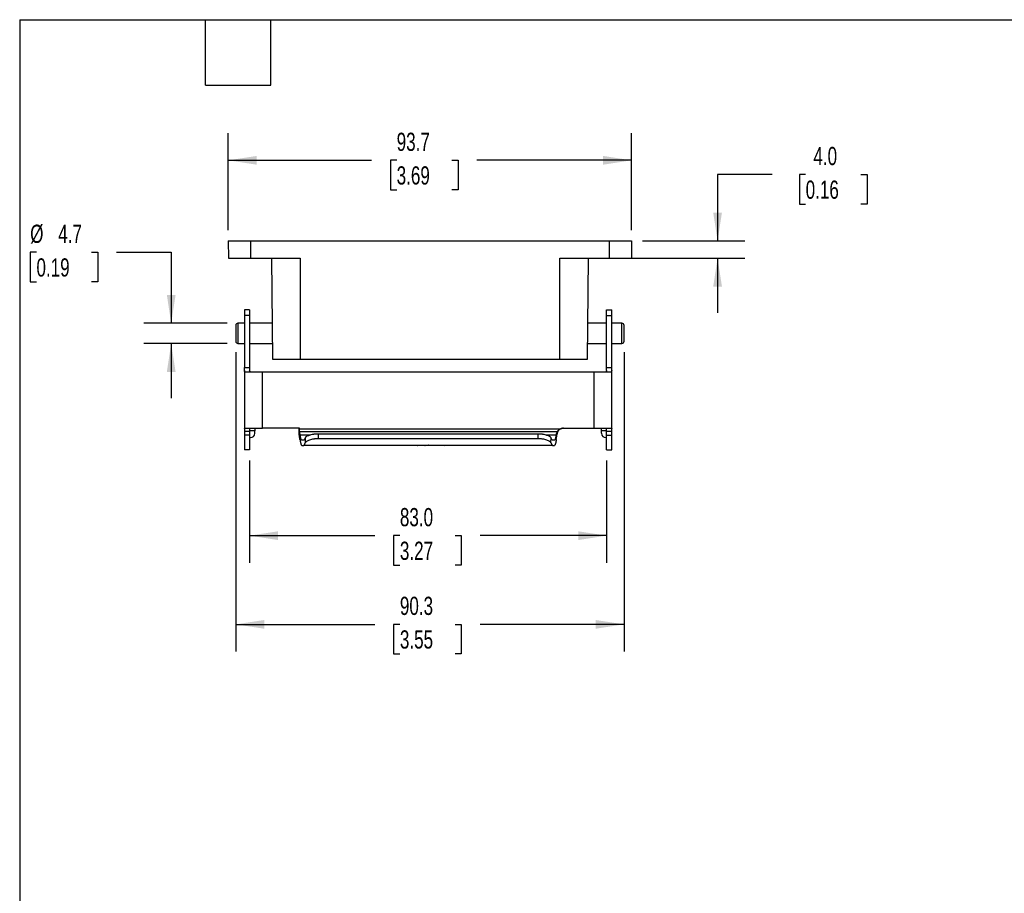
# Model space of a CAD drawing. Header units: millimetres. Extents: x 13 to 546, y 13 to 419.
# Tile 2 of 4: x 13 to 242, y 216 to 419. Entities that reach past the tile are written whole.
import ezdxf

# ---------------------------------------------------------------- set-up
doc = ezdxf.new("R2010")
doc.units = ezdxf.units.MM
doc.header["$LTSCALE"] = 2
doc.linetypes.add('SLD-Solid', pattern=[0])
doc.layers.add('DIMENSIONS', color=140, linetype='SLD-Solid', lineweight=25)
doc.layers.add('TEXT', color=140, linetype='SLD-Solid', lineweight=25)
doc.styles.add('SLDTEXTSTYLE0', font='TXT', dxfattribs={"width": 0.7})
doc.dimstyles.new('SLDDIMSTYLE0', dxfattribs={"dimtxt": 4.316016, "dimasz": 6.604, "dimexe": 0, "dimexo": 0.0625, "dimgap": 1.079004, "dimtad": 0, "dimtih": 1, "dimtoh": 1, "dimrnd": 1e-09, "dimzin": 4, "dimdsep": 46, "dimtxsty": 'SLDTEXTSTYLE0', "dimsah": 1, "dimcen": 0.09, "dimadec": 0, "dimazin": 1, "dimtfac": 1, "dimtmove": 0, "dimatfit": 0, "dimfxl": 0, "dimfrac": 2, "dimtolj": 1, "dimtzin": 12, "dimarcsym": 0})
doc.dimstyles.new('SLDDIMSTYLE1', dxfattribs={"dimtxt": 4.316016, "dimasz": 6.604, "dimexe": 0, "dimexo": 0.0625, "dimgap": 1.079004, "dimtad": 0, "dimtih": 1, "dimtoh": 1, "dimrnd": 1e-09, "dimzin": 4, "dimdsep": 46, "dimtxsty": 'SLDTEXTSTYLE0', "dimsah": 1, "dimcen": 0.09, "dimadec": 0, "dimazin": 1, "dimtfac": 1, "dimtofl": 0, "dimtmove": 0, "dimatfit": 3, "dimfxl": 0, "dimfrac": 2, "dimtolj": 1, "dimtzin": 12, "dimarcsym": 0})
doc.dimstyles.new('SLDDIMSTYLE3', dxfattribs={"dimtxt": 4.316016, "dimasz": 6.604, "dimexe": 0, "dimexo": 0.0625, "dimgap": 1.079004, "dimtad": 0, "dimtih": 1, "dimtoh": 1, "dimrnd": 1e-09, "dimzin": 12, "dimdsep": 46, "dimtxsty": 'SLDTEXTSTYLE0', "dimsah": 1, "dimcen": 0.09, "dimadec": 0, "dimazin": 3, "dimtfac": 1, "dimtofl": 0, "dimtmove": 0, "dimatfit": 3, "dimfxl": 0, "dimfrac": 2, "dimtolj": 1, "dimtzin": 12, "dimarcsym": 0})
doc.dimstyles.new('SLDDIMSTYLE4', dxfattribs={"dimtxt": 4.316016, "dimasz": 6.604, "dimexe": 0, "dimexo": 0.0625, "dimgap": 1.079004, "dimtad": 0, "dimtih": 1, "dimtoh": 1, "dimrnd": 1e-09, "dimzin": 12, "dimdsep": 46, "dimtxsty": 'SLDTEXTSTYLE0', "dimsah": 1, "dimcen": 0.09, "dimadec": 0, "dimazin": 3, "dimtfac": 1, "dimtmove": 0, "dimatfit": 0, "dimfxl": 0, "dimfrac": 2, "dimtolj": 1, "dimtzin": 12, "dimarcsym": 0})

# ---------------------------------------------------------------- blocks, each defined once
blk = doc.blocks.new('_D_10')
at = {"layer": 'DIMENSIONS'}
for p, q in [((61.2, 370.18), (61.2, 392.74)), ((154.94, 370.18), (154.94, 392.74)), ((61.2, 386.39), (94.49, 386.39)), ((100.34, 386.39), (98.89, 386.39)), ((98.89, 386.39), (98.89, 379.53)), ((113.16, 386.39), (114.61, 386.39)), ((114.61, 386.39), (114.61, 379.53)), ((154.94, 386.39), (119.01, 386.39)), ((98.89, 379.53), (100.34, 379.53)), ((114.61, 379.53), (113.16, 379.53))]:
    blk.add_line(p, q, dxfattribs=at)
for points in [[(61.2, 386.39), (67.81, 385.37), (67.81, 387.41)], [(154.94, 386.39), (148.34, 387.41), (148.34, 385.37)]]:
    blk.add_solid(points, dxfattribs=at)
at = {"layer": 'DIMENSIONS', "char_height": 4.233, "attachment_point": 1, "style": 'SLDTEXTSTYLE0'}
for s, insert in [('93.7', (100.34, 392.81)), ('3.69', (100.34, 384.99))]:
    blk.add_mtext(s, dxfattribs=dict(at, insert=insert))
blk = doc.blocks.new('_D_11')
at = {"layer": 'DIMENSIONS'}
for p, q in [((187.64, 383.08), (174.94, 383.08)), ((174.94, 383.08), (174.94, 367.64)), ((195.42, 383.08), (193.97, 383.08)), ((193.97, 383.08), (193.97, 376.22)), ((208.25, 383.08), (209.7, 383.08)), ((209.7, 383.08), (209.7, 376.22)), ((193.97, 376.22), (195.42, 376.22)), ((209.7, 376.22), (208.25, 376.22)), ((157.48, 367.64), (181.29, 367.64)), ((152.31, 363.64), (181.29, 363.64)), ((174.94, 363.64), (174.94, 350.94))]:
    blk.add_line(p, q, dxfattribs=at)
for points in [[(174.94, 367.64), (175.96, 374.24), (173.93, 374.24)], [(174.94, 363.64), (173.93, 357.03), (175.96, 357.03)]]:
    blk.add_solid(points, dxfattribs=at)
at = {"layer": 'DIMENSIONS', "char_height": 4.233, "attachment_point": 1, "style": 'SLDTEXTSTYLE0'}
for s, insert in [('4.0', (197.22, 389.5)), ('0.16', (195.42, 381.68))]:
    blk.add_mtext(s, dxfattribs=dict(at, insert=insert))
blk = doc.blocks.new('_D_12')
at = {"layer": 'DIMENSIONS'}
for p, q in [((66.15, 316.55), (66.15, 292.74)), ((149.15, 316.55), (149.15, 292.74)), ((66.15, 299.09), (95.24, 299.09)), ((101.09, 299.09), (99.64, 299.09)), ((99.64, 299.09), (99.64, 292.23)), ((113.91, 299.09), (115.36, 299.09)), ((115.36, 299.09), (115.36, 292.23)), ((149.15, 299.09), (119.76, 299.09)), ((99.64, 292.23), (101.09, 292.23)), ((115.36, 292.23), (113.91, 292.23))]:
    blk.add_line(p, q, dxfattribs=at)
for points in [[(66.15, 299.09), (72.75, 298.07), (72.75, 300.1)], [(149.15, 299.09), (142.55, 300.1), (142.55, 298.07)]]:
    blk.add_solid(points, dxfattribs=at)
at = {"layer": 'DIMENSIONS', "char_height": 4.233, "attachment_point": 1, "style": 'SLDTEXTSTYLE0'}
for s, insert in [('83.0', (101.09, 305.51)), ('3.27', (101.09, 297.69))]:
    blk.add_mtext(s, dxfattribs=dict(at, insert=insert))
blk = doc.blocks.new('_D_13')
at = {"layer": 'DIMENSIONS'}
for p, q in [((16.6, 364.99), (15.15, 364.99)), ((15.15, 364.99), (15.15, 358.14)), ((29.43, 364.99), (30.88, 364.99)), ((30.88, 364.99), (30.88, 358.14)), ((35.22, 364.99), (47.92, 364.99)), ((47.92, 364.99), (47.92, 348.49)), ((15.15, 358.14), (16.6, 358.14)), ((30.88, 358.14), (29.43, 358.14)), ((60.9, 348.49), (41.57, 348.49)), ((60.9, 343.79), (41.57, 343.79)), ((47.92, 343.79), (47.92, 331.09))]:
    blk.add_line(p, q, dxfattribs=at)
for points in [[(47.92, 348.49), (48.94, 355.09), (46.91, 355.09)], [(47.92, 343.79), (46.91, 337.18), (48.94, 337.18)]]:
    blk.add_solid(points, dxfattribs=at)
at = {"layer": 'DIMENSIONS', "char_height": 4.233, "attachment_point": 1, "style": 'SLDTEXTSTYLE0'}
for s, insert in [('%%c', (15.14, 371.42)), ('4.7', (21.66, 371.42)), ('0.19', (16.6, 363.59))]:
    blk.add_mtext(s, dxfattribs=dict(at, insert=insert))
blk = doc.blocks.new('_D_14')
at = {"layer": 'DIMENSIONS'}
for p, q in [((62.94, 341.75), (62.94, 272.11)), ((153.2, 341.75), (153.2, 272.11)), ((62.94, 278.46), (95.24, 278.46)), ((101.09, 278.46), (99.64, 278.46)), ((99.64, 278.46), (99.64, 271.6)), ((113.91, 278.46), (115.36, 278.46)), ((115.36, 278.46), (115.36, 271.6)), ((153.2, 278.46), (119.76, 278.46)), ((99.64, 271.6), (101.09, 271.6)), ((115.36, 271.6), (113.91, 271.6))]:
    blk.add_line(p, q, dxfattribs=at)
for points in [[(62.94, 278.46), (69.55, 277.44), (69.55, 279.47)], [(153.2, 278.46), (146.6, 279.47), (146.6, 277.44)]]:
    blk.add_solid(points, dxfattribs=at)
at = {"layer": 'DIMENSIONS', "char_height": 4.233, "attachment_point": 1, "style": 'SLDTEXTSTYLE0'}
for s, insert in [('90.3', (101.09, 284.88)), ('3.55', (101.09, 277.06))]:
    blk.add_mtext(s, dxfattribs=dict(at, insert=insert))

msp = doc.modelspace()

# ---------------------------------------------------------------- linework, layer by layer
for p, q in [((61.203, 367.639), (61.238, 363.639)), ((61.203, 367.639), (66.373, 367.639)), ((66.373, 367.639), (66.373, 363.639)), ((66.373, 367.639), (149.773, 367.639)), ((149.773, 367.639), (149.773, 363.639)), ((149.773, 367.639), (154.943, 367.639)), ((154.943, 367.639), (154.908, 363.639)), ((61.238, 363.639), (66.373, 363.639)), ((66.373, 363.639), (77.873, 363.639)), ((71.238, 363.639), (71.443, 340.139)), ((77.873, 363.639), (77.873, 340.139)), ((138.273, 340.139), (138.273, 363.639)), ((138.273, 363.639), (149.773, 363.639)), ((144.703, 340.139), (144.908, 363.639)), ((149.773, 363.639), (154.908, 363.639)), ((66.151, 351.589), (64.951, 351.589)), ((64.951, 351.589), (64.951, 350.323)), ((66.151, 350.323), (64.951, 350.323)), ((64.951, 350.323), (64.951, 338.174)), ((66.151, 351.589), (66.151, 350.323)), ((66.151, 350.323), (66.151, 338.174)), ((149.151, 351.589), (150.351, 351.589)), ((149.151, 350.323), (149.151, 351.589)), ((149.151, 350.323), (150.351, 350.323)), ((149.151, 338.174), (149.151, 350.323)), ((150.351, 350.323), (150.351, 351.589)), ((150.351, 338.174), (150.351, 350.323)), ((64.951, 348.489), (63.443, 348.489)), ((63.443, 348.489), (63.443, 343.789)), ((71.37, 348.489), (66.151, 348.489)), ((149.151, 348.489), (144.776, 348.489)), ((152.703, 348.489), (150.351, 348.489)), ((152.703, 343.789), (152.703, 348.489)), ((63.443, 343.789), (64.951, 343.789)), ((66.151, 343.789), (71.411, 343.789)), ((144.735, 343.789), (149.151, 343.789)), ((150.351, 343.789), (152.703, 343.789)), ((71.443, 340.139), (77.873, 340.139)), ((77.873, 340.139), (138.273, 340.139)), ((138.273, 340.139), (144.703, 340.139)), ((64.951, 337.465), (64.951, 338.174)), ((64.951, 338.174), (66.151, 338.174)), ((64.951, 337.465), (64.951, 324.034)), ((66.212, 337.089), (65.509, 337.089)), ((66.151, 338.174), (66.151, 337.465)), ((69.151, 337.089), (66.212, 337.089)), ((69.151, 324.089), (69.151, 337.089)), ((146.151, 337.089), (69.151, 337.089)), ((146.151, 337.089), (146.151, 324.089)), ((149.09, 337.089), (146.151, 337.089)), ((149.793, 337.089), (149.09, 337.089)), ((149.151, 338.174), (150.351, 338.174)), ((150.351, 324.034), (150.351, 337.465)), ((64.951, 324.034), (64.951, 323.285)), ((66.151, 323.285), (64.951, 323.285)), ((64.951, 323.285), (64.951, 322.438)), ((65.029, 324.089), (69.151, 324.089)), ((66.151, 324.034), (66.151, 323.285)), ((67.351, 323.497), (66.151, 323.497)), ((66.151, 323.285), (66.151, 322.438)), ((67.351, 324.089), (67.351, 323.497)), ((67.351, 322.889), (67.351, 323.497)), ((77.756, 324.089), (69.151, 324.089)), ((77.651, 324.089), (77.651, 323.936)), ((77.756, 323.936), (77.756, 324.089)), ((77.756, 323.936), (138.39, 323.936)), ((77.908, 322.468), (77.791, 323.244)), ((137.662, 323.244), (77.791, 323.244)), ((139.052, 324.089), (146.151, 324.089)), ((146.151, 324.089), (150.272, 324.089)), ((147.951, 323.497), (147.951, 324.089)), ((149.151, 323.497), (147.951, 323.497)), ((147.951, 322.889), (147.951, 323.497)), ((149.151, 323.285), (149.151, 324.034)), ((150.351, 323.285), (149.151, 323.285)), ((149.151, 322.438), (149.151, 323.285)), ((150.351, 323.285), (150.351, 324.034)), ((150.351, 322.438), (150.351, 323.285)), ((66.151, 322.438), (64.951, 322.438)), ((64.951, 322.438), (64.951, 319.089)), ((66.151, 322.438), (66.151, 319.089)), ((66.151, 321.889), (66.351, 321.889)), ((77.856, 321.429), (77.738, 322.204)), ((80.184, 322.468), (77.908, 322.468)), ((78.686, 321.289), (78.293, 321.289)), ((79.06, 321.824), (79.102, 320.71)), ((82.06, 322.72), (82.101, 321.619)), ((133.242, 322.72), (82.06, 322.72)), ((133.2, 321.619), (82.101, 321.619)), ((133.2, 321.619), (133.242, 322.72)), ((137.393, 322.468), (135.121, 322.468)), ((136.2, 320.71), (136.242, 321.824)), ((137.008, 321.289), (136.616, 321.289)), ((137.412, 322.589), (137.393, 322.468)), ((137.605, 322.589), (137.412, 322.589)), ((137.446, 321.429), (137.563, 322.204)), ((148.951, 321.889), (149.151, 321.889)), ((149.151, 322.438), (150.351, 322.438)), ((149.151, 319.089), (149.151, 322.438)), ((150.351, 319.089), (150.351, 322.438)), ((66.151, 319.089), (64.951, 319.089)), ((78.293, 320.089), (78.686, 320.089)), ((104.175, 320.089), (78.686, 320.089)), ((104.068, 320.139), (104.837, 320.139)), ((105.149, 320.089), (104.175, 320.089)), ((105.21, 320.089), (105.149, 320.089)), ((105.938, 320.089), (105.21, 320.089)), ((105.831, 320.139), (106.601, 320.139)), ((106.912, 320.089), (105.938, 320.089)), ((106.974, 320.089), (106.912, 320.089)), ((136.616, 320.089), (106.974, 320.089)), ((107.643, 320.139), (111.234, 320.139)), ((111.502, 320.093), (107.911, 320.093)), ((136.616, 320.089), (137.008, 320.089)), ((149.151, 319.089), (150.351, 319.089))]:
    msp.add_line(p, q)
for centre, radius, start, end in [((63.443, 347.989), 0.5, 90, 180), ((152.703, 347.989), 0.5, 0, 90), ((63.443, 344.289), 0.5, 180, 270), ((152.703, 344.289), 0.5, 270, 0), ((66.351, 322.889), 1, 270, 0), ((148.951, 322.889), 1, 180, 270)]:
    msp.add_arc(centre, radius, start, end)
for points, knots in [([(62.943, 347.989), (62.943, 347.989), (62.943, 347.16), (62.943, 345.118), (62.943, 344.289), (62.943, 344.289)], [0, 0, 0, 0, 0.5, 0.5, 1, 1, 1, 1]), ([(153.203, 344.289), (153.203, 344.289), (153.203, 345.118), (153.203, 347.16), (153.203, 347.989), (153.203, 347.989)], [0, 0, 0, 0, 0.5, 0.5, 1, 1, 1, 1]), ([(65.509, 337.089), (65.322, 337.089), (65.183, 337.115), (65.042, 337.208), (65.007, 337.247), (64.962, 337.343), (64.951, 337.4), (64.951, 337.465)], [0, 0, 0, 0, 0.5, 0.5, 0.75, 0.75, 1, 1, 1, 1]), ([(67, 337.089), (66.862, 337.089), (66.74, 337.094), (66.528, 337.119), (66.437, 337.14), (66.293, 337.199), (66.24, 337.238), (66.168, 337.337), (66.151, 337.396), (66.151, 337.465)], [0, 0, 0, 0, 0.25, 0.25, 0.5, 0.5, 0.75, 0.75, 1, 1, 1, 1]), ([(149.151, 337.465), (149.151, 337.396), (149.134, 337.338), (149.063, 337.239), (149.009, 337.199), (148.866, 337.14), (148.777, 337.12), (148.563, 337.094), (148.439, 337.089), (148.301, 337.089)], [0, 0, 0, 0, 0.25, 0.25, 0.5, 0.5, 0.75, 0.75, 1, 1, 1, 1]), ([(149.151, 337.465), (149.151, 337.496), (149.151, 337.557), (149.151, 337.662), (149.151, 337.775), (149.151, 337.898), (149.151, 338.03), (149.151, 338.126), (149.151, 338.174)], [0, 0, 0, 0, 0.1671699, 0.3337362, 0.5, 0.6662638, 0.8328301, 1, 1, 1, 1]), ([(150.351, 337.465), (150.351, 337.334), (150.307, 337.24), (150.167, 337.147), (150.108, 337.124), (149.968, 337.095), (149.886, 337.089), (149.793, 337.089)], [0, 0, 0, 0, 0.5, 0.5, 0.75, 0.75, 1, 1, 1, 1]), ([(150.351, 337.465), (150.351, 337.496), (150.351, 337.557), (150.351, 337.662), (150.351, 337.775), (150.351, 337.898), (150.351, 338.03), (150.351, 338.126), (150.351, 338.174)], [0, 0, 0, 0, 0.1671699, 0.3337362, 0.5, 0.6662638, 0.8328301, 1, 1, 1, 1]), ([(77.738, 322.204), (77.735, 322.229), (77.728, 322.278), (77.718, 322.363), (77.709, 322.453), (77.7, 322.549), (77.692, 322.651), (77.685, 322.758), (77.679, 322.868), (77.673, 322.982), (77.668, 323.099), (77.663, 323.217), (77.659, 323.337), (77.656, 323.457), (77.654, 323.578), (77.652, 323.698), (77.651, 323.818), (77.651, 323.897), (77.651, 323.936)], [0, 0, 0, 0, 0.0686234, 0.1364247, 0.203405, 0.2695653, 0.3349069, 0.3994309, 0.4631385, 0.526031, 0.5881098, 0.6493762, 0.7098317, 0.7694778, 0.828316, 0.8863479, 0.9435754, 1, 1, 1, 1]), ([(77.791, 323.244), (77.789, 323.258), (77.785, 323.288), (77.779, 323.34), (77.774, 323.399), (77.769, 323.465), (77.763, 323.57), (77.757, 323.726), (77.756, 323.866), (77.756, 323.936)], [0, 0, 0, 0, 0.1009009, 0.2003343, 0.2994091, 0.3992465, 0.5009422, 0.7497897, 1, 1, 1, 1]), ([(137.662, 323.244), (137.641, 323.209), (137.598, 323.139), (137.545, 323.033), (137.499, 322.925), (137.461, 322.814), (137.431, 322.702), (137.418, 322.627), (137.412, 322.589)], [0, 0, 0, 0, 0.1628945, 0.3269532, 0.4924398, 0.6596116, 0.828718, 1, 1, 1, 1]), ([(138.495, 323.936), (138.462, 323.919), (138.394, 323.885), (138.299, 323.824), (138.208, 323.756), (138.094, 323.658), (137.965, 323.52), (137.841, 323.342), (137.744, 323.156), (137.674, 322.967), (137.626, 322.773), (137.612, 322.651), (137.605, 322.589)], [0, 0, 0, 0, 0.06259134, 0.12489781, 0.18727053, 0.25005951, 0.37406542, 0.49970414, 0.61568521, 0.73655316, 0.86413858, 1, 1, 1, 1]), ([(137.662, 323.244), (137.672, 323.259), (137.691, 323.289), (137.727, 323.344), (137.769, 323.403), (137.817, 323.467), (137.873, 323.535), (137.944, 323.613), (138.034, 323.7), (138.141, 323.787), (138.26, 323.869), (138.345, 323.913), (138.39, 323.936)], [0, 0, 0, 0, 0.0805139, 0.1608216, 0.2419591, 0.3249312, 0.410678, 0.5000522, 0.6195102, 0.7496191, 0.8658603, 1, 1, 1, 1]), ([(138.39, 323.936), (138.425, 323.953), (138.494, 323.985), (138.602, 324.022), (138.712, 324.052), (138.823, 324.073), (138.937, 324.087), (139.013, 324.088), (139.052, 324.089)], [0, 0, 0, 0, 0.1682247, 0.334541, 0.4999054, 0.6652911, 0.8316708, 1, 1, 1, 1]), ([(139.157, 324.089), (139.118, 324.088), (139.042, 324.087), (138.928, 324.073), (138.817, 324.052), (138.707, 324.022), (138.599, 323.985), (138.53, 323.953), (138.495, 323.936)], [0, 0, 0, 0, 0.1683292, 0.3347089, 0.5000946, 0.665459, 0.8317753, 1, 1, 1, 1]), ([(77.856, 321.429), (77.864, 321.375), (77.881, 321.267), (77.906, 321.118), (77.932, 320.978), (77.958, 320.848), (77.985, 320.728), (78.012, 320.618), (78.039, 320.518), (78.072, 320.41), (78.111, 320.303), (78.156, 320.207), (78.202, 320.139), (78.247, 320.097), (78.278, 320.092), (78.293, 320.089)], [0, 0, 0, 0, 0.0626904, 0.1251891, 0.1875626, 0.2498778, 0.3122018, 0.3746015, 0.4371438, 0.4998951, 0.6001632, 0.7000339, 0.7997808, 0.8996784, 1, 1, 1, 1]), ([(78.293, 321.289), (78.285, 321.29), (78.268, 321.292), (78.243, 321.306), (78.218, 321.329), (78.193, 321.362), (78.168, 321.404), (78.143, 321.456), (78.119, 321.517), (78.086, 321.611), (78.046, 321.75), (77.999, 321.953), (77.953, 322.189), (77.923, 322.375), (77.908, 322.468)], [0, 0, 0, 0, 0.0627471, 0.1252958, 0.1877125, 0.2500638, 0.3124169, 0.3748385, 0.4373955, 0.5001542, 0.6253946, 0.7500917, 0.8747815, 1, 1, 1, 1]), ([(79.06, 321.824), (79.047, 321.789), (79.023, 321.72), (78.986, 321.63), (78.949, 321.549), (78.912, 321.48), (78.874, 321.421), (78.837, 321.373), (78.799, 321.335), (78.762, 321.309), (78.724, 321.292), (78.699, 321.29), (78.686, 321.289)], [0, 0, 0, 0, 0.1003612, 0.2004773, 0.3004097, 0.4002202, 0.4999708, 0.5997238, 0.6995413, 0.7994854, 0.8996178, 1, 1, 1, 1]), ([(78.686, 320.089), (78.699, 320.09), (78.725, 320.092), (78.763, 320.108), (78.801, 320.133), (78.839, 320.169), (78.877, 320.215), (78.915, 320.272), (78.952, 320.339), (78.99, 320.416), (79.027, 320.503), (79.065, 320.6), (79.09, 320.673), (79.102, 320.71)], [0, 0, 0, 0, 0.0912987, 0.1823682, 0.2732585, 0.3640201, 0.4547034, 0.5453593, 0.6360385, 0.7267917, 0.8176694, 0.9087222, 1, 1, 1, 1]), ([(82.06, 322.72), (82.003, 322.719), (81.894, 322.719), (81.738, 322.713), (81.596, 322.706), (81.469, 322.697), (81.355, 322.687), (81.257, 322.677), (81.171, 322.667), (81.1, 322.658), (81.042, 322.65), (80.997, 322.643), (80.779, 322.611), (80.434, 322.543), (79.986, 322.414), (79.625, 322.274), (79.384, 322.145), (79.24, 322.044), (79.154, 321.968), (79.091, 321.894), (79.07, 321.847), (79.06, 321.824)], [0, 0, 0, 0, 0.0379477, 0.0728672, 0.1047583, 0.1336209, 0.1594548, 0.1822599, 0.2020361, 0.2187832, 0.2325013, 0.2431901, 0.2508498, 0.3891712, 0.5005269, 0.6302969, 0.7501483, 0.8125029, 0.8749206, 0.9374151, 1, 1, 1, 1]), ([(82.101, 321.619), (82.055, 321.619), (81.962, 321.618), (81.822, 321.614), (81.683, 321.608), (81.498, 321.595), (81.27, 321.574), (80.916, 321.527), (80.497, 321.447), (80.051, 321.32), (79.674, 321.174), (79.431, 321.043), (79.283, 320.938), (79.196, 320.859), (79.133, 320.783), (79.112, 320.734), (79.102, 320.71)], [0, 0, 0, 0, 0.0311215, 0.0622873, 0.093566, 0.1250251, 0.1876724, 0.2498792, 0.3749445, 0.4995317, 0.6245711, 0.7492157, 0.8121828, 0.8746113, 0.937038, 1, 1, 1, 1]), ([(136.2, 320.71), (136.195, 320.722), (136.186, 320.746), (136.164, 320.783), (136.137, 320.821), (136.091, 320.872), (136.02, 320.937), (135.872, 321.042), (135.63, 321.173), (135.253, 321.319), (134.808, 321.446), (134.387, 321.527), (134.033, 321.574), (133.76, 321.6), (133.481, 321.616), (133.294, 321.618), (133.2, 321.619)], [0, 0, 0, 0, 0.0311615, 0.0623429, 0.0936098, 0.1250275, 0.1877229, 0.2498789, 0.3750112, 0.4995205, 0.6246321, 0.7492157, 0.8123353, 0.8748038, 0.9371736, 1, 1, 1, 1]), ([(136.242, 321.824), (136.237, 321.837), (136.226, 321.864), (136.2, 321.905), (136.166, 321.947), (136.123, 321.99), (136.073, 322.034), (136.014, 322.078), (135.896, 322.157), (135.675, 322.275), (135.313, 322.415), (134.864, 322.543), (134.489, 322.617), (134.18, 322.661), (133.958, 322.687), (133.635, 322.713), (133.384, 322.717), (133.242, 322.72)], [0, 0, 0, 0, 0.0356742, 0.071398, 0.1071741, 0.143005, 0.1788933, 0.2148414, 0.250852, 0.3701521, 0.5005396, 0.6119195, 0.7501751, 0.7802953, 0.8319827, 0.905224, 1, 1, 1, 1]), ([(136.2, 320.71), (136.212, 320.673), (136.237, 320.6), (136.274, 320.503), (136.312, 320.416), (136.349, 320.339), (136.387, 320.272), (136.425, 320.215), (136.463, 320.169), (136.501, 320.133), (136.539, 320.108), (136.577, 320.092), (136.603, 320.09), (136.616, 320.089)], [0, 0, 0, 0, 0.0912778, 0.1823306, 0.2732083, 0.3639615, 0.4546407, 0.5452966, 0.6359799, 0.7267415, 0.8176318, 0.9087013, 1, 1, 1, 1]), ([(136.616, 321.289), (136.603, 321.29), (136.578, 321.292), (136.54, 321.309), (136.502, 321.335), (136.465, 321.373), (136.427, 321.421), (136.39, 321.48), (136.353, 321.549), (136.316, 321.63), (136.279, 321.72), (136.254, 321.789), (136.242, 321.824)], [0, 0, 0, 0, 0.1003822, 0.2005146, 0.3004587, 0.4002762, 0.5000292, 0.5997798, 0.6995903, 0.7995227, 0.8996388, 1, 1, 1, 1]), ([(137.393, 322.468), (137.386, 322.42), (137.371, 322.326), (137.349, 322.195), (137.326, 322.071), (137.303, 321.957), (137.28, 321.851), (137.256, 321.755), (137.232, 321.667), (137.2, 321.561), (137.159, 321.451), (137.109, 321.358), (137.059, 321.3), (137.025, 321.292), (137.008, 321.289)], [0, 0, 0, 0, 0.0626909, 0.1251905, 0.1875653, 0.2498822, 0.3122084, 0.3746108, 0.4371562, 0.499911, 0.6251668, 0.7499101, 0.8746761, 1, 1, 1, 1]), ([(137.446, 321.429), (137.438, 321.38), (137.423, 321.281), (137.399, 321.141), (137.374, 321.004), (137.349, 320.874), (137.322, 320.75), (137.294, 320.634), (137.265, 320.525), (137.234, 320.425), (137.2, 320.329), (137.161, 320.239), (137.116, 320.16), (137.064, 320.101), (137.028, 320.093), (137.008, 320.089)], [0, 0, 0, 0, 0.0567022, 0.1150572, 0.175065, 0.2367257, 0.3000393, 0.365006, 0.4316257, 0.4998986, 0.5733626, 0.6601059, 0.7601273, 0.8734258, 1, 1, 1, 1]), ([(137.563, 322.204), (137.566, 322.226), (137.573, 322.268), (137.581, 322.339), (137.59, 322.416), (137.598, 322.499), (137.603, 322.559), (137.605, 322.589)], [0, 0, 0, 0, 0.2008544, 0.4005192, 0.5997553, 0.7993283, 1, 1, 1, 1]), ([(104.837, 320.139), (104.865, 320.133), (104.936, 320.115), (105.06, 320.094), (105.155, 320.091), (105.21, 320.089)], [0, 0, 0, 0, 0.2193673, 0.5527, 1, 1, 1, 1]), ([(106.601, 320.139), (106.629, 320.133), (106.699, 320.115), (106.823, 320.094), (106.919, 320.091), (106.974, 320.089)], [0, 0, 0, 0, 0.2193673, 0.5527, 1, 1, 1, 1]), ([(107.911, 320.093), (107.911, 320.106), (107.912, 320.122), (107.915, 320.137), (107.916, 320.139)], [0, 0, 0, 0, 0.8271115, 1, 1, 1, 1])]:
    msp.add_open_spline(points, degree=3, knots=knots)
for points in [[(64.951, 324.034), (64.951, 324.071), (64.977, 324.089), (65.029, 324.089)], [(150.272, 324.089), (150.325, 324.089), (150.351, 324.071), (150.351, 324.034)], [(103.939, 320.11), (103.982, 320.118), (104.025, 320.128), (104.068, 320.139)], [(104.175, 320.089), (104.096, 320.089), (104.018, 320.096), (103.939, 320.11)], [(105.702, 320.11), (105.745, 320.118), (105.788, 320.128), (105.831, 320.139)], [(105.938, 320.089), (105.86, 320.089), (105.781, 320.096), (105.702, 320.11)], [(107.911, 320.093), (107.821, 320.099), (107.732, 320.115), (107.643, 320.139)], [(111.234, 320.139), (111.323, 320.115), (111.412, 320.099), (111.502, 320.093)]]:
    msp.add_open_spline(points, degree=3)
at = {"layer": 'TEXT'}
for p, q in [((12.7, 419.1), (546.1, 419.1)), ((12.7, 419.1), (12.7, 12.7)), ((55.88, 403.86), (55.88, 419.1)), ((71.12, 403.86), (71.12, 419.1)), ((55.88, 403.86), (71.12, 403.86))]:
    msp.add_line(p, q, dxfattribs=at)

# ---------------------------------------------------------------- dimensions: what is measured, and where the dimension line sits
at = {"layer": 'DIMENSIONS'}
for base, p1, p2, angle, dimstyle, picture, middle in [((154.943, 386.39), (61.203, 367.639), (154.943, 367.639), 0, 'SLDDIMSTYLE3', '_D_10', (106.751, 386.39)), ((174.943, 363.639), (154.943, 367.639), (149.773, 363.639), 90, 'SLDDIMSTYLE0', '_D_11', (174.943, 383.082))]:
    dim = msp.add_linear_dim(base=base, p1=p1, p2=p2, angle=angle, dimstyle=dimstyle, dxfattribs=at)
    dim.commit()
    dim.dimension.update_dxf_attribs({"geometry": picture, "text_midpoint": middle, "dimtype": 160})
dim = msp.add_linear_dim(base=(47.923, 343.789), p1=(63.443, 348.489), p2=(63.443, 343.789), angle=90, text='%%c<>', dimstyle='SLDDIMSTYLE4', dxfattribs=at)
dim.commit()
dim.dimension.update_dxf_attribs({"geometry": '_D_13', "text_midpoint": (47.923, 364.995), "dimtype": 160})
for base, p1, p2, dimstyle, picture, middle in [((153.203, 278.458), (62.943, 344.289), (153.203, 344.289), 'SLDDIMSTYLE3', '_D_14', (107.499, 278.458)), ((149.151, 299.089), (66.151, 319.089), (149.151, 319.089), 'SLDDIMSTYLE1', '_D_12', (107.499, 299.089))]:
    dim = msp.add_linear_dim(base=base, p1=p1, p2=p2, dimstyle=dimstyle, dxfattribs=at)
    dim.commit()
    dim.dimension.update_dxf_attribs({"geometry": picture, "text_midpoint": middle, "dimtype": 160})

doc.saveas('drawing.dxf')
